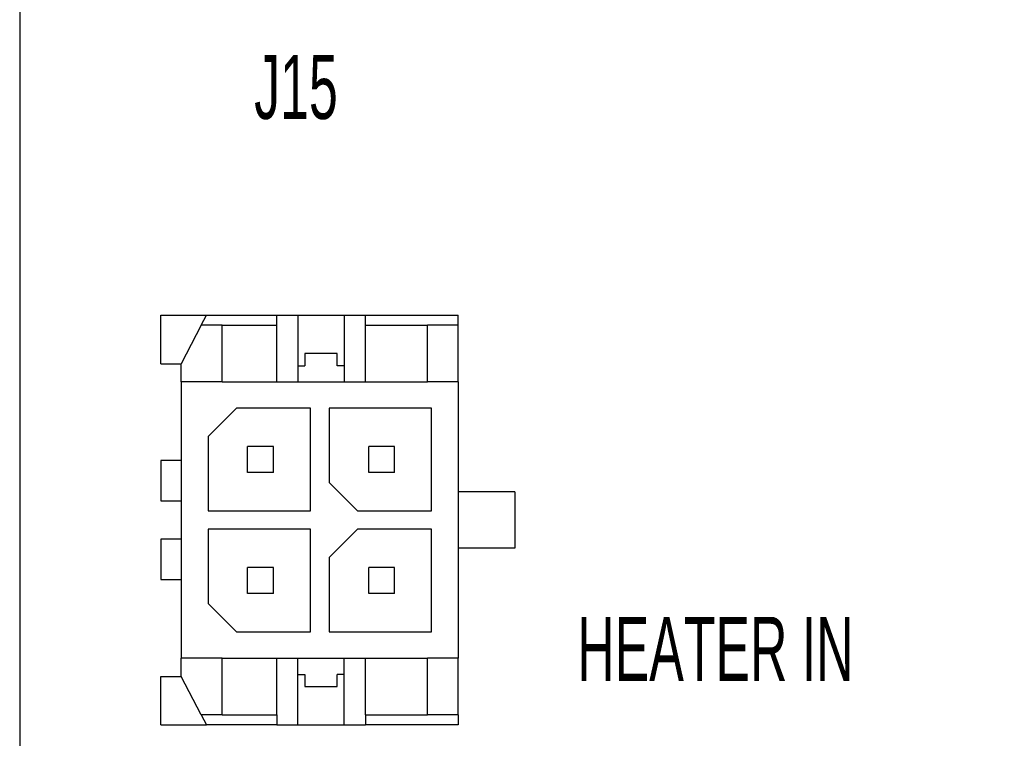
# Model space of a CAD drawing. Header units: millimetres. Extents: x 136 to 282, y 74 to 207.
# Tile 19 of 23: x 142 to 166, y 155 to 172. Entities that reach past the tile are written whole.
import ezdxf

# ---------------------------------------------------------------- set-up
doc = ezdxf.new("R2010")
doc.units = ezdxf.units.MM
doc.styles.add('SLDTEXTSTYLE0', font='TXT', dxfattribs={"width": 0.605})

msp = doc.modelspace()

# ---------------------------------------------------------------- linework, layer by layer
at = {"color": 7, "linetype": 'Continuous', "lineweight": 25}
for p, q in [((141.99, 206.664), (141.99, 145.539)), ((145.49, 163.914), (145.49, 165.114)), ((145.49, 165.114), (146.622, 165.114)), ((146.49, 164.864), (146.622, 165.114)), ((146.622, 165.114), (148.36, 165.114)), ((148.36, 164.864), (148.36, 165.114)), ((148.36, 165.114), (148.885, 165.114)), ((148.885, 165.114), (148.885, 163.464)), ((148.885, 165.114), (150.035, 165.114)), ((150.035, 165.114), (150.035, 163.464)), ((150.035, 165.114), (150.56, 165.114)), ((150.56, 165.114), (152.86, 165.114)), ((150.56, 164.864), (150.56, 165.114)), ((152.86, 164.864), (152.86, 165.114)), ((146.49, 164.864), (145.99, 163.914)), ((147.01, 164.864), (146.49, 164.864)), ((147.01, 163.464), (147.01, 164.864)), ((147.01, 164.864), (148.36, 164.864)), ((148.36, 163.464), (148.36, 164.864)), ((150.56, 163.464), (150.56, 164.864)), ((150.56, 164.864), (152.1, 164.864)), ((152.1, 163.464), (152.1, 164.864)), ((152.86, 164.864), (152.1, 164.864)), ((152.86, 163.464), (152.86, 164.864)), ((149.86, 164.164), (149.06, 164.164)), ((149.06, 164.164), (149.06, 163.864)), ((149.86, 163.864), (149.86, 164.164)), ((145.49, 163.914), (145.99, 163.914)), ((145.99, 163.464), (145.99, 163.914)), ((148.885, 163.864), (149.06, 163.864)), ((150.035, 163.864), (149.86, 163.864)), ((145.99, 163.464), (145.99, 156.614)), ((147.01, 163.464), (145.99, 163.464)), ((147.01, 163.464), (152.1, 163.464)), ((152.86, 163.464), (152.1, 163.464)), ((152.86, 163.464), (152.86, 156.614)), ((147.36, 162.809), (146.66, 162.109)), ((149.2, 162.809), (147.36, 162.809)), ((149.2, 160.269), (149.2, 162.809)), ((149.66, 162.809), (149.66, 160.969)), ((152.2, 162.809), (149.66, 162.809)), ((152.2, 160.269), (152.2, 162.809)), ((146.66, 162.109), (146.66, 160.269)), ((147.64, 161.219), (147.64, 161.859)), ((148.28, 161.859), (147.64, 161.859)), ((148.28, 161.219), (148.28, 161.859)), ((150.64, 161.219), (150.64, 161.859)), ((151.28, 161.859), (150.64, 161.859)), ((151.28, 161.219), (151.28, 161.859)), ((145.49, 161.514), (145.49, 160.514)), ((145.99, 161.514), (145.49, 161.514)), ((148.28, 161.219), (147.64, 161.219)), ((151.28, 161.219), (150.64, 161.219)), ((149.66, 160.969), (150.36, 160.269)), ((154.26, 160.739), (152.86, 160.739)), ((154.26, 160.739), (154.26, 159.339)), ((145.49, 160.514), (145.99, 160.514)), ((146.66, 160.269), (149.2, 160.269)), ((150.36, 160.269), (152.2, 160.269)), ((149.2, 159.809), (146.66, 159.809)), ((146.66, 159.809), (146.66, 157.969)), ((149.2, 157.269), (149.2, 159.809)), ((150.36, 159.809), (149.66, 159.109)), ((152.2, 159.809), (150.36, 159.809)), ((152.2, 157.269), (152.2, 159.809)), ((145.49, 159.564), (145.49, 158.564)), ((145.99, 159.564), (145.49, 159.564)), ((149.66, 159.109), (149.66, 157.269)), ((154.26, 159.339), (152.86, 159.339)), ((147.64, 158.219), (147.64, 158.859)), ((148.28, 158.859), (147.64, 158.859)), ((148.28, 158.219), (148.28, 158.859)), ((150.64, 158.219), (150.64, 158.859)), ((151.28, 158.859), (150.64, 158.859)), ((151.28, 158.219), (151.28, 158.859)), ((145.49, 158.564), (145.99, 158.564)), ((148.28, 158.219), (147.64, 158.219)), ((151.28, 158.219), (150.64, 158.219)), ((146.66, 157.969), (147.36, 157.269)), ((147.36, 157.269), (149.2, 157.269)), ((149.66, 157.269), (152.2, 157.269)), ((147.01, 156.614), (145.99, 156.614)), ((145.99, 156.164), (145.99, 156.614)), ((147.01, 156.614), (152.1, 156.614)), ((147.01, 155.214), (147.01, 156.614)), ((148.36, 155.214), (148.36, 156.614)), ((148.885, 154.964), (148.885, 156.614)), ((150.035, 154.964), (150.035, 156.614)), ((150.56, 155.214), (150.56, 156.614)), ((152.86, 156.614), (152.1, 156.614)), ((152.1, 155.214), (152.1, 156.614)), ((152.86, 155.214), (152.86, 156.614)), ((148.885, 156.214), (149.06, 156.214)), ((149.06, 156.214), (149.06, 155.914)), ((149.86, 155.914), (149.86, 156.214)), ((150.035, 156.214), (149.86, 156.214)), ((145.49, 154.964), (145.49, 156.164)), ((145.49, 156.164), (145.99, 156.164)), ((146.49, 155.214), (145.99, 156.164)), ((149.06, 155.914), (149.86, 155.914)), ((147.01, 155.214), (146.49, 155.214)), ((146.49, 155.214), (146.622, 154.964)), ((147.01, 155.214), (148.36, 155.214)), ((148.36, 155.214), (148.36, 154.964)), ((150.56, 155.214), (152.1, 155.214)), ((150.56, 155.214), (150.56, 154.964)), ((152.86, 155.214), (152.1, 155.214)), ((152.86, 155.214), (152.86, 154.964)), ((145.49, 154.964), (146.622, 154.964)), ((148.36, 154.964), (146.622, 154.964)), ((148.36, 154.964), (148.885, 154.964)), ((148.885, 154.964), (150.035, 154.964)), ((150.035, 154.964), (150.56, 154.964)), ((152.86, 154.964), (150.56, 154.964))]:
    msp.add_line(p, q, dxfattribs=at)

# ---------------------------------------------------------------- texts
at = {"color": 7, "linetype": 'Continuous', "lineweight": 0, "char_height": 1.5875, "attachment_point": 1, "style": 'SLDTEXTSTYLE0'}
for s, insert in [('J15', (147.803, 171.567)), ('HEATER IN', (155.809, 157.64))]:
    msp.add_mtext(s, dxfattribs=dict(at, insert=insert))

doc.saveas('drawing.dxf')
